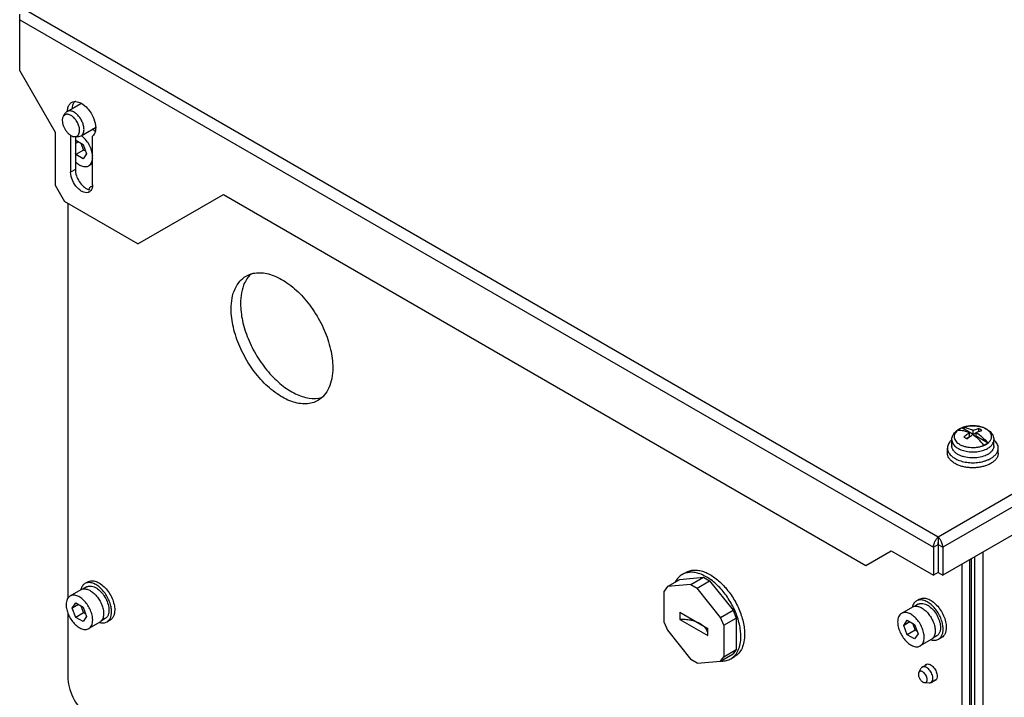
# Model space of a CAD drawing. Header units: millimetres. Extents: x 89 to 688, y 252 to 831.
# Tile 3 of 7: x 98 to 321, y 461 to 614. Entities that reach past the tile are written whole.
import ezdxf

# ---------------------------------------------------------------- set-up
doc = ezdxf.new("R2010")
doc.units = ezdxf.units.MM
doc.header["$LTSCALE"] = 70.470903
doc.layers.get('0').update_dxf_attribs({"linetype": 'CONTINUOUS'})

msp = doc.modelspace()

# ---------------------------------------------------------------- linework, layer by layer
at = {"color": 7, "linetype": 'Continuous'}
for p, q in [((677.7, 712.18), (305.69, 497.41)), ((679.18, 710.1), (306.75, 495.08)), ((679.18, 703.82), (306.75, 488.79)), ((97.94, 602.82), (97.94, 615.63)), ((305.69, 497.41), (99.43, 616.49)), ((97.94, 614.41), (304.63, 495.08)), ((97.94, 602.82), (105.93, 588.98)), ((108.66, 593.64), (111.77, 595.44)), ((107.82, 592.56), (108.28, 593.27)), ((105.93, 588.98), (105.93, 576.97)), ((109.47, 588.3), (109.47, 579.91)), ((110.48, 587.96), (111.32, 588)), ((111.32, 588), (111.83, 588.15)), ((111.83, 588.15), (115.08, 590.03)), ((114.42, 577.05), (114.42, 588.05)), ((110.53, 587.96), (110.53, 580.52)), ((110.53, 587.01), (110.63, 587.16)), ((111.23, 586.82), (110.53, 586.41)), ((110.63, 587.16), (112.27, 586.22)), ((111.79, 586.49), (112.4, 584.92)), ((112.27, 586.22), (113.08, 584.11)), ((110.63, 583.89), (110.53, 584.16)), ((112.4, 584.92), (110.63, 583.89)), ((112.27, 582.95), (110.63, 583.89)), ((113.08, 584.11), (112.27, 582.95)), ((112.88, 584.64), (112.4, 584.92)), ((114.42, 581.86), (113.57, 581.38)), ((110.53, 580.52), (109.47, 579.91)), ((105.93, 576.97), (108.05, 573.3)), ((113.58, 576.04), (113.71, 576.28)), ((113.99, 576.59), (114.31, 576.77)), ((124.67, 563.71), (144.05, 574.89)), ((144.05, 574.89), (289.36, 491)), ((124.67, 563.71), (108.05, 573.3)), ((108.83, 572.85), (108.83, 483.51)), ((313.61, 520.59), (311.04, 522.08)), ((313.61, 520.59), (313.61, 521.46)), ((314.85, 521.31), (314.78, 521.27)), ((314.85, 521.92), (314.85, 521.31)), ((314.87, 521.3), (314.85, 521.31)), ((308.79, 518.02), (308.79, 519.41)), ((312.77, 520.1), (312.07, 519.7)), ((312.77, 520.1), (312.77, 520.97)), ((314.31, 521), (313.61, 520.59)), ((314.31, 520.19), (314.31, 521.06)), ((316.89, 518.7), (314.31, 520.19)), ((318.29, 518.02), (318.29, 519.41)), ((307.79, 516.39), (307.79, 517.53)), ((316.44, 518.28), (316.51, 518.36)), ((319.29, 516.39), (319.29, 517.53)), ((305.69, 497.41), (305.69, 496.18)), ((304.63, 495.08), (305.69, 495.69)), ((304.63, 495.08), (304.63, 488.79)), ((305.69, 495.69), (305.69, 489.41)), ((305.69, 495.69), (306.75, 495.08)), ((306.75, 495.08), (306.75, 488.79)), ((289.36, 491), (295.09, 494.3)), ((295.09, 494.3), (304.63, 488.79)), ((312.76, 492.26), (312.76, 349.62)), ((313.19, 492.51), (313.19, 350.27)), ((313.89, 492.92), (313.89, 350.27)), ((315.87, 351.42), (315.87, 494.06)), ((311.07, 491.28), (311.07, 349.05)), ((244.44, 486.19), (247.27, 487.82)), ((247.27, 487.82), (252.6, 488.3)), ((247.79, 488.93), (248.64, 489.42)), ((249.77, 486.66), (252.6, 488.3)), ((252.6, 488.3), (253.99, 487.5)), ((305.69, 489.41), (304.63, 488.79)), ((305.69, 489.41), (306.75, 488.79)), ((113.12, 486.14), (112.25, 485.64)), ((113.4, 487.28), (112.7, 486.87)), ((244.44, 486.19), (243.75, 485.2)), ((249.77, 486.66), (244.44, 486.19)), ((249.77, 486.66), (251.16, 485.86)), ((251.16, 485.86), (253.99, 487.5)), ((256.49, 479.23), (251.16, 485.86)), ((253.99, 487.5), (259.32, 480.86)), ((111.8, 485.49), (109.32, 484.06)), ((243.75, 478.09), (243.75, 485.2)), ((301.49, 483.37), (300.79, 482.96)), ((109.82, 481.32), (110.63, 482.49)), ((111.23, 482.14), (109.82, 481.32)), ((110.63, 479.22), (109.82, 481.32)), ((110.63, 482.49), (112.27, 481.54)), ((111.79, 481.82), (112.4, 480.24)), ((112.27, 481.54), (113.08, 479.44)), ((299.89, 481.57), (297.41, 480.14)), ((301.21, 482.22), (300.35, 481.72)), ((108.83, 480.27), (108.83, 465.81)), ((112.4, 480.24), (110.63, 479.22)), ((112.27, 478.28), (110.63, 479.22)), ((113.08, 479.44), (112.27, 478.28)), ((112.88, 479.96), (112.4, 480.24)), ((117.27, 478.95), (116.41, 478.45)), ((247.3, 480.41), (247.3, 478.78)), ((247.3, 480.41), (253.63, 476.76)), ((256.49, 479.23), (259.32, 480.86)), ((257.18, 477.45), (256.49, 479.23)), ((257.18, 477.45), (260.01, 479.08)), ((259.32, 480.86), (260.01, 479.08)), ((260.01, 479.08), (260.01, 471.97)), ((116.05, 478.13), (113.57, 476.7)), ((118.4, 478.62), (117.7, 478.21)), ((243.75, 478.09), (244.44, 476.31)), ((247.3, 478.78), (253.63, 475.13)), ((253.63, 475.13), (253.63, 476.76)), ((257.18, 477.45), (257.18, 470.34)), ((297.91, 477.41), (298.72, 478.57)), ((299.32, 478.22), (297.91, 477.41)), ((298.72, 475.3), (297.91, 477.41)), ((298.72, 478.57), (300.36, 477.63)), ((299.88, 477.9), (300.49, 476.32)), ((300.36, 477.63), (301.17, 475.52)), ((244.44, 476.31), (249.77, 469.68)), ((300.49, 476.32), (298.72, 475.3)), ((300.36, 474.36), (298.72, 475.3)), ((301.17, 475.52), (300.36, 474.36)), ((300.97, 476.05), (300.49, 476.32)), ((305.36, 475.03), (304.5, 474.53)), ((306.49, 474.71), (305.79, 474.3)), ((304.14, 474.21), (301.66, 472.78)), ((256.49, 469.35), (259.32, 470.98)), ((256.49, 469.35), (257.18, 470.34)), ((257.18, 470.34), (260.01, 471.97)), ((258.79, 469.88), (259.64, 470.37)), ((260.01, 471.97), (259.32, 470.98)), ((251.16, 468.88), (249.77, 469.68)), ((251.16, 468.88), (256.49, 469.35)), ((302.08, 467.99), (303.15, 468.61)), ((301.32, 466.77), (301.8, 467.69)), ((302.65, 464.48), (303.68, 464.44)), ((304.08, 464.53), (305.18, 465.17))]:
    msp.add_line(p, q, dxfattribs=at)
for centre, radius, start, end in [((110.52, 593.88), 2.02, 85.9421, 91.2374), ((112.86, 593.63), 4.1, 178.8476, 180.0027), ((111.24, 585.5), 5.2, 48.5237, 52.9797), ((110.91, 585.11), 5.71, 46.3244, 48.5863), ((110.7, 584.89), 6.03, 44.2375, 46.3348), ((113.11, 576.47), 1.17, 299.973, 308.4841), ((312.12, 519.02), 3.24, 126.9591, 127.2508), ((312.67, 517.85), 4.57, 119.4489, 119.9993), ((312.42, 518.57), 3.78, 121.5603, 122.2608), ((312.4, 518.7), 3.64, 122.4391, 122.8741), ((312.49, 518.47), 3.91, 119.9948, 121.5558), ((312.42, 518.67), 3.67, 122.2251, 122.4394), ((312.49, 518.55), 3.81, 119.9875, 122.2126), ((312.56, 518.35), 4.04, 119.4487, 119.9991), ((312.59, 518.29), 4.11, 117.4701, 119.4685), ((312.69, 518.2), 4.22, 116.155, 119.9438), ((312.88, 517.81), 4.65, 113.3136, 116.1426), ((311.28, 518.61), 3.48, 93.4378, 93.9178), ((313.35, 516.36), 6.19, 103.1884, 105.8644), ((313.54, 515.24), 7.33, 91.0795, 92.8674), ((313.61, 515.85), 6.72, 78.8783, 80.7282), ((311.35, 516.38), 3.97, 130.3734, 130.819), ((315.75, 516.4), 3.94, 48.9059, 49.4786), ((310.37, 518.02), 1.58, 180, 180.8587), ((314.51, 521.9), 4.07, 299.4631, 300.0101), ((314.64, 521.38), 4.52, 299.4487, 299.9991), ((316.71, 518.02), 1.58, 359.1148, 359.9999), ((312.36, 519.87), 4.37, 238.5271, 239.8853), ((313.77, 522.69), 8.46, 282.7832, 285.4056), ((314.34, 520.99), 6.66, 292.4825, 293.6273), ((312.48, 519.3), 6.06, 243.2674, 244.15), ((308.35, 494.82), 3.74, 150.8521, 155.5294), ((303.03, 494.81), 3.75, 24.3036, 29.1248), ((112.97, 482.12), 4.42, 54.3093, 57.0857), ((114.88, 484.74), 3.21, 166.0826, 167.4281), ((302.97, 480.83), 3.21, 166.0826, 167.4281), ((301.06, 478.2), 4.42, 54.3093, 57.0857)]:
    msp.add_arc(centre, radius, start, end, dxfattribs=at)
for points, knots in [([(108.76, 593.71), (108.76, 593.82), (108.79, 594.23), (108.89, 594.64), (109.01, 594.91)], [0, 0, 0, 0, 0.270114, 1, 1, 1, 1]), ([(109.01, 594.91), (109.05, 595), (109.22, 595.3), (109.47, 595.56), (109.69, 595.69)], [0, 0, 0, 0, 0.265853, 1, 1, 1, 1]), ([(109.69, 595.69), (109.87, 595.79), (110.13, 595.88), (110.41, 595.9), (110.48, 595.9)], [0, 0, 0, 0, 0.739659, 1, 1, 1, 1]), ([(110.3, 595.9), (110.25, 595.84), (110.07, 595.57), (109.96, 595.26), (109.9, 595.02)], [0, 0, 0, 0, 0.23495, 1, 1, 1, 1]), ([(110.66, 595.9), (111.41, 595.84), (112.99, 594.91), (114, 593.52), (114.42, 592.67)], [0, 0, 0, 0, 0.44214, 1, 1, 1, 1]), ([(107.82, 592.56), (107.78, 592.5), (107.63, 592.21), (107.58, 591.87), (107.58, 591.62)], [0, 0, 0, 0, 0.22548, 1, 1, 1, 1]), ([(111.5, 589.36), (111.5, 589.62), (111.41, 590.19), (111.11, 591), (110.64, 591.77), (110.07, 592.4), (109.52, 592.79), (109.07, 592.96), (108.77, 593.02), (108.48, 593.01), (108.21, 592.93), (107.99, 592.78), (107.87, 592.64), (107.82, 592.56)], [0, 0, 0, 0, 0.133933, 0.281887, 0.43396, 0.579301, 0.708631, 0.765732, 0.81767, 0.865242, 0.910009, 0.95415, 1, 1, 1, 1]), ([(108.66, 593.64), (108.59, 593.6), (108.44, 593.49), (108.33, 593.35), (108.28, 593.27)], [0, 0, 0, 0, 0.490377, 1, 1, 1, 1]), ([(112.49, 589.6), (112.49, 589.87), (112.41, 590.44), (112.13, 591.28), (111.69, 592.08), (111.14, 592.79), (110.51, 593.35), (109.95, 593.66), (109.5, 593.78), (109.2, 593.8), (108.91, 593.76), (108.74, 593.68), (108.66, 593.64)], [0, 0, 0, 0, 0.128683, 0.270274, 0.417429, 0.561775, 0.695446, 0.812711, 0.864676, 0.91251, 0.95714, 1, 1, 1, 1]), ([(114.42, 592.67), (114.53, 592.45), (114.91, 591.59), (115.13, 590.64), (115.13, 589.96)], [0, 0, 0, 0, 0.267408, 1, 1, 1, 1]), ([(107.58, 591.62), (107.58, 591.41), (107.63, 590.98), (107.82, 590.33), (108.13, 589.7), (108.52, 589.12), (108.91, 588.69), (109.24, 588.42), (109.69, 588.11), (110.14, 587.94), (110.48, 587.96)], [0, 0, 0, 0, 0.122945, 0.257453, 0.398323, 0.539422, 0.674586, 0.738291, 0.798652, 1, 1, 1, 1]), ([(110.48, 587.96), (110.55, 587.96), (110.7, 587.98), (110.9, 588.07), (111.08, 588.19), (111.29, 588.42), (111.46, 588.82), (111.5, 589.17), (111.5, 589.36)], [0, 0, 0, 0, 0.116601, 0.228842, 0.340527, 0.455556, 0.707092, 1, 1, 1, 1]), ([(111.83, 588.15), (111.94, 588.21), (112.13, 588.37), (112.34, 588.71), (112.46, 589.13), (112.49, 589.44), (112.49, 589.6)], [0, 0, 0, 0, 0.217772, 0.450955, 0.710192, 1, 1, 1, 1]), ([(114.45, 583.59), (114.42, 584.02), (114.24, 584.9), (113.69, 586.17), (112.91, 587.31), (112.25, 587.96), (111.9, 588.23)], [0, 0, 0, 0, 0.237572, 0.495837, 0.756319, 1, 1, 1, 1]), ([(115.13, 589.96), (115.13, 589.76), (115.08, 589.08), (114.79, 588.37), (114.42, 588.05)], [0, 0, 0, 0, 0.289447, 1, 1, 1, 1]), ([(110.53, 582.28), (110.78, 582.05), (111.28, 581.64), (111.99, 581.3), (112.54, 581.18), (112.91, 581.17), (113.26, 581.23), (113.48, 581.32), (113.57, 581.38)], [0, 0, 0, 0, 0.302937, 0.568653, 0.687149, 0.797013, 0.9003, 1, 1, 1, 1]), ([(113.57, 581.38), (113.7, 581.45), (113.94, 581.64), (114.21, 582.04), (114.38, 582.52), (114.43, 582.88), (114.45, 583.07)], [0, 0, 0, 0, 0.221944, 0.456938, 0.714619, 1, 1, 1, 1]), ([(113.69, 575.45), (113.52, 575.35), (113.08, 575.24), (112.37, 575.38), (111.65, 575.77), (110.7, 576.62), (109.81, 577.99), (109.47, 579.29), (109.47, 579.91)], [0, 0, 0, 0, 0.087138, 0.186851, 0.304531, 0.438668, 0.730082, 1, 1, 1, 1]), ([(110.53, 580.52), (110.53, 579.58), (111.08, 578.15), (112.26, 576.71), (113.03, 576.19), (113.42, 576.04)], [0, 0, 0, 0, 0.509396, 0.772944, 1, 1, 1, 1]), ([(114.42, 577.05), (114.42, 576.9), (114.38, 576.36), (114.14, 575.79), (113.84, 575.55)], [0, 0, 0, 0, 0.290192, 1, 1, 1, 1]), ([(113.99, 576.59), (113.93, 576.55), (113.82, 576.46), (113.74, 576.34), (113.71, 576.28)], [0, 0, 0, 0, 0.485953, 1, 1, 1, 1]), ([(114.26, 576.67), (114.22, 576.67), (114.12, 576.65), (114.03, 576.61), (113.99, 576.59)], [0, 0, 0, 0, 0.507168, 1, 1, 1, 1]), ([(149.14, 556.43), (149.55, 556.66), (150.43, 557.03), (152.44, 557.32), (155.28, 556.77), (158.63, 554.93), (161.85, 552.08), (164.69, 548.45), (166.92, 544.32), (168.37, 540.03), (168.76, 537.11), (168.76, 535.72)], [0, 0, 0, 0, 0.042877, 0.087526, 0.186934, 0.30425, 0.437976, 0.582383, 0.729603, 0.871252, 1, 1, 1, 1]), ([(150.39, 557.02), (150.31, 556.95), (150, 556.66), (149.72, 556.34), (149.53, 556.09)], [0, 0, 0, 0, 0.246346, 1, 1, 1, 1]), ([(145.78, 548.99), (145.78, 549.81), (145.9, 551.38), (146.54, 553.53), (147.61, 555.27), (148.61, 556.12), (149.14, 556.43)], [0, 0, 0, 0, 0.289773, 0.549067, 0.782226, 1, 1, 1, 1]), ([(149.53, 556.09), (149.26, 555.72), (148.22, 553.93), (147.9, 551.81), (147.9, 550.21)], [0, 0, 0, 0, 0.223961, 1, 1, 1, 1]), ([(147.9, 550.21), (147.9, 548.92), (148.24, 546.2), (149.52, 542.18), (151.5, 538.26), (154.06, 534.72), (157, 531.82), (160.12, 529.75), (163.23, 528.67), (165.3, 528.72), (166.2, 528.96)], [0, 0, 0, 0, 0.125586, 0.263372, 0.407221, 0.549979, 0.684675, 0.805682, 0.910168, 1, 1, 1, 1]), ([(165.39, 528.28), (164.99, 528.05), (164.11, 527.68), (162.1, 527.39), (159.26, 527.94), (155.91, 529.78), (152.69, 532.62), (149.85, 536.26), (147.62, 540.39), (146.17, 544.68), (145.78, 547.6), (145.78, 548.99)], [0, 0, 0, 0, 0.042877, 0.087526, 0.186934, 0.30425, 0.437976, 0.582383, 0.729603, 0.871252, 1, 1, 1, 1]), ([(168.76, 535.72), (168.76, 534.9), (168.64, 533.33), (168, 531.18), (166.93, 529.43), (165.93, 528.59), (165.39, 528.28)], [0, 0, 0, 0, 0.289773, 0.549067, 0.782226, 1, 1, 1, 1]), ([(308.79, 519.41), (308.79, 519.65), (308.87, 520.14), (309.22, 520.81), (309.73, 521.38), (310.16, 521.67), (310.39, 521.81)], [0, 0, 0, 0, 0.24203, 0.486307, 0.737189, 1, 1, 1, 1]), ([(310.16, 521.6), (310, 521.48), (309.74, 521.24), (309.44, 520.81), (309.28, 520.35), (309.28, 519.88), (309.44, 519.42), (309.74, 518.99), (310.16, 518.61), (310.7, 518.27), (311.33, 518), (312.03, 517.81), (312.78, 517.69), (313.43, 517.65), (313.95, 517.67), (314.34, 517.7), (314.73, 517.76), (315.1, 517.83), (315.4, 517.91), (315.63, 517.98), (315.77, 518.03), (315.88, 518.07), (315.96, 518.1), (316.05, 518.13), (316.11, 518.16), (316.16, 518.18), (316.2, 518.2), (316.24, 518.22), (316.28, 518.24), (316.32, 518.25), (316.36, 518.25), (316.41, 518.26), (316.43, 518.27), (316.44, 518.28)], [0, 0, 0, 0, 0.05605, 0.106509, 0.152912, 0.197811, 0.24421, 0.29466, 0.350693, 0.412783, 0.480559, 0.553045, 0.62886, 0.706371, 0.745229, 0.783851, 0.82202, 0.859527, 0.896174, 0.914116, 0.931783, 0.940487, 0.949138, 0.957717, 0.966199, 0.97041, 0.974602, 0.97877, 0.982918, 0.98714, 0.991619, 0.995891, 1, 1, 1, 1]), ([(310.4, 521.77), (310.38, 521.76), (310.3, 521.71), (310.23, 521.65), (310.17, 521.61)], [0, 0, 0, 0, 0.254311, 1, 1, 1, 1]), ([(310.42, 521.76), (310.4, 521.74), (310.32, 521.69), (310.25, 521.63), (310.19, 521.59)], [0, 0, 0, 0, 0.254492, 1, 1, 1, 1]), ([(310.19, 521.59), (310.61, 521.62), (311.51, 521.52), (312.34, 521.19), (312.77, 520.97)], [0, 0, 0, 0, 0.467901, 1, 1, 1, 1]), ([(310.43, 521.83), (310.78, 522.02), (311.55, 522.34), (312.8, 522.57), (314.1, 522.59), (315.36, 522.38), (316.33, 522.02), (317, 521.62), (317.44, 521.27), (317.8, 520.87), (318.07, 520.42), (318.25, 519.93), (318.29, 519.58), (318.29, 519.41)], [0, 0, 0, 0, 0.126222, 0.260708, 0.398691, 0.534012, 0.661555, 0.721793, 0.779789, 0.836024, 0.891121, 0.945658, 1, 1, 1, 1]), ([(311.66, 522.32), (311.57, 522.29), (311.24, 522.19), (310.92, 522.06), (310.69, 521.94)], [0, 0, 0, 0, 0.259981, 1, 1, 1, 1]), ([(313.61, 521.46), (313.2, 521.68), (312.37, 522), (311.48, 522.11), (311.07, 522.08)], [0, 0, 0, 0, 0.531726, 1, 1, 1, 1]), ([(313.17, 522.56), (313.07, 522.55), (312.65, 522.52), (312.24, 522.46), (311.94, 522.39)], [0, 0, 0, 0, 0.254087, 1, 1, 1, 1]), ([(314.7, 522.48), (314.59, 522.49), (314.16, 522.55), (313.73, 522.57), (313.4, 522.57)], [0, 0, 0, 0, 0.247297, 1, 1, 1, 1]), ([(314.85, 521.92), (314.75, 521.9), (314.33, 521.78), (313.92, 521.61), (313.61, 521.46)], [0, 0, 0, 0, 0.239097, 1, 1, 1, 1]), ([(314.31, 521.06), (314.42, 521.11), (314.82, 521.3), (315.24, 521.44), (315.55, 521.52)], [0, 0, 0, 0, 0.261337, 1, 1, 1, 1]), ([(315.55, 521.52), (315.49, 521.56), (315.27, 521.7), (315.03, 521.83), (314.85, 521.92)], [0, 0, 0, 0, 0.255694, 1, 1, 1, 1]), ([(316.05, 522.1), (315.96, 522.13), (315.59, 522.28), (315.21, 522.38), (314.91, 522.44)], [0, 0, 0, 0, 0.240793, 1, 1, 1, 1]), ([(316.53, 521.86), (316.49, 521.88), (316.33, 521.97), (316.17, 522.04), (316.05, 522.1)], [0, 0, 0, 0, 0.243612, 1, 1, 1, 1]), ([(316.81, 521.69), (316.78, 521.7), (316.69, 521.76), (316.6, 521.82), (316.53, 521.86)], [0, 0, 0, 0, 0.245309, 1, 1, 1, 1]), ([(316.55, 518.38), (316.57, 518.37), (316.63, 518.37), (316.71, 518.41), (316.75, 518.48), (316.77, 518.54), (316.8, 518.58), (316.84, 518.61), (316.89, 518.63), (316.94, 518.65), (316.97, 518.67), (317, 518.69), (317.04, 518.72), (317.08, 518.76), (317.16, 518.82), (317.24, 518.91), (317.33, 519.01), (317.45, 519.14), (317.57, 519.32), (317.68, 519.54), (317.75, 519.76), (317.8, 520.07), (317.77, 520.46), (317.58, 520.92), (317.25, 521.34), (316.97, 521.58), (316.81, 521.69)], [0, 0, 0, 0, 0.021238, 0.040093, 0.05828, 0.076461, 0.085413, 0.094421, 0.113131, 0.122524, 0.131586, 0.140382, 0.149101, 0.166489, 0.183645, 0.217233, 0.249935, 0.281776, 0.343026, 0.401472, 0.457746, 0.51263, 0.621498, 0.735654, 0.860795, 1, 1, 1, 1]), ([(308.76, 519.38), (308.61, 519.25), (308.34, 518.98), (308.03, 518.52), (307.83, 518.03), (307.79, 517.7), (307.79, 517.53)], [0, 0, 0, 0, 0.277461, 0.532872, 0.771162, 1, 1, 1, 1]), ([(308.79, 519.41), (308.79, 519.27), (308.83, 519), (308.98, 518.6), (309.24, 518.22), (309.72, 517.74), (310.54, 517.23), (311.72, 516.83), (313.05, 516.64), (314.42, 516.67), (315.71, 516.93), (316.51, 517.25), (316.86, 517.45)], [0, 0, 0, 0, 0.04285, 0.087454, 0.135235, 0.187117, 0.304152, 0.437571, 0.581747, 0.728916, 0.870779, 1, 1, 1, 1]), ([(312.77, 520.97), (312.66, 520.9), (312.23, 520.61), (311.82, 520.27), (311.53, 520.01)], [0, 0, 0, 0, 0.242064, 1, 1, 1, 1]), ([(311.53, 520.01), (311.59, 519.98), (311.83, 519.85), (312.06, 519.71), (312.23, 519.6)], [0, 0, 0, 0, 0.244332, 1, 1, 1, 1]), ([(312.23, 519.6), (312.33, 519.69), (312.72, 520.04), (313.14, 520.35), (313.47, 520.57)], [0, 0, 0, 0, 0.257803, 1, 1, 1, 1]), ([(316.04, 518.21), (315.66, 518.68), (314.86, 519.54), (313.94, 520.26), (313.47, 520.57)], [0, 0, 0, 0, 0.518698, 1, 1, 1, 1]), ([(314.31, 521.06), (314.79, 520.75), (315.71, 520.03), (316.51, 519.17), (316.89, 518.7)], [0, 0, 0, 0, 0.481302, 1, 1, 1, 1]), ([(316.9, 517.47), (317.11, 517.59), (317.49, 517.85), (317.94, 518.32), (318.22, 518.85), (318.29, 519.23), (318.29, 519.41)], [0, 0, 0, 0, 0.28981, 0.549047, 0.782229, 1, 1, 1, 1]), ([(319.29, 517.53), (319.29, 517.7), (319.25, 518.03), (319.06, 518.51), (318.75, 518.97), (318.48, 519.24), (318.34, 519.37)], [0, 0, 0, 0, 0.229088, 0.467502, 0.722829, 1, 1, 1, 1]), ([(307.79, 517.53), (307.79, 517.4), (307.82, 517.13), (307.94, 516.74), (308.15, 516.36), (308.53, 515.86), (309.21, 515.3), (309.85, 514.98), (310.2, 514.83)], [0, 0, 0, 0, 0.103399, 0.20963, 0.321161, 0.439855, 0.702308, 1, 1, 1, 1]), ([(310.08, 516.14), (309.89, 516.26), (309.54, 516.51), (309.12, 516.97), (308.86, 517.47), (308.79, 517.83), (308.79, 518)], [0, 0, 0, 0, 0.287814, 0.546524, 0.780623, 1, 1, 1, 1]), ([(316.04, 518.21), (316.08, 518.23), (316.24, 518.3), (316.39, 518.38), (316.5, 518.44)], [0, 0, 0, 0, 0.256221, 1, 1, 1, 1]), ([(316.5, 518.44), (316.53, 518.46), (316.67, 518.54), (316.8, 518.63), (316.89, 518.7)], [0, 0, 0, 0, 0.257235, 1, 1, 1, 1]), ([(318.29, 518), (318.29, 517.82), (318.22, 517.45), (317.93, 516.93), (317.48, 516.46), (317.11, 516.2), (316.9, 516.08)], [0, 0, 0, 0, 0.217753, 0.451172, 0.710485, 1, 1, 1, 1]), ([(317.61, 515.19), (317.86, 515.33), (318.32, 515.65), (318.86, 516.22), (319.16, 516.76), (319.27, 517.21), (319.29, 517.43), (319.29, 517.53)], [0, 0, 0, 0, 0.289588, 0.548634, 0.781636, 0.891838, 1, 1, 1, 1]), ([(309.76, 513.89), (309.47, 514.04), (309.06, 514.29), (308.59, 514.69), (308.3, 515), (308.08, 515.34), (307.91, 515.68), (307.81, 516.03), (307.79, 516.27), (307.79, 516.39)], [0, 0, 0, 0, 0.292925, 0.427264, 0.5536, 0.672618, 0.7855, 0.893926, 1, 1, 1, 1]), ([(316.33, 515.8), (315.85, 515.6), (314.8, 515.32), (313.17, 515.24), (311.81, 515.43), (310.83, 515.76), (310.38, 515.97), (310.17, 516.09)], [0, 0, 0, 0, 0.2463, 0.50897, 0.766706, 0.887485, 1, 1, 1, 1]), ([(310.2, 514.83), (310.61, 514.66), (311.48, 514.4), (312.85, 514.21), (314.26, 514.21), (315.19, 514.34), (315.64, 514.44)], [0, 0, 0, 0, 0.237493, 0.489992, 0.747659, 1, 1, 1, 1]), ([(316.02, 514.54), (316.1, 514.56), (316.39, 514.65), (316.68, 514.75), (316.89, 514.84)], [0, 0, 0, 0, 0.255768, 1, 1, 1, 1]), ([(316.9, 516.08), (316.85, 516.06), (316.67, 515.96), (316.48, 515.87), (316.33, 515.8)], [0, 0, 0, 0, 0.243053, 1, 1, 1, 1]), ([(317.01, 514.89), (317.07, 514.91), (317.27, 515), (317.46, 515.1), (317.61, 515.19)], [0, 0, 0, 0, 0.256009, 1, 1, 1, 1]), ([(319.29, 516.39), (319.29, 516.28), (319.27, 516.06), (319.16, 515.62), (318.86, 515.08), (318.32, 514.5), (317.86, 514.19), (317.61, 514.04)], [0, 0, 0, 0, 0.108162, 0.218363, 0.451365, 0.710412, 1, 1, 1, 1]), ([(317.01, 513.75), (316.75, 513.63), (316.19, 513.43), (315.3, 513.21), (314.36, 513.09), (313.4, 513.06), (312.44, 513.12), (311.52, 513.27), (310.65, 513.5), (310.1, 513.72), (309.84, 513.85)], [0, 0, 0, 0, 0.118056, 0.242615, 0.371607, 0.502696, 0.633421, 0.761343, 0.884188, 1, 1, 1, 1]), ([(317.61, 514.04), (317.56, 514.02), (317.37, 513.91), (317.17, 513.81), (317.01, 513.75)], [0, 0, 0, 0, 0.243947, 1, 1, 1, 1]), ([(305.08, 496.64), (305.12, 496.72), (305.29, 497), (305.51, 497.26), (305.69, 497.41)], [0, 0, 0, 0, 0.273761, 1, 1, 1, 1]), ([(306.31, 496.64), (306.26, 496.72), (306.09, 497), (305.88, 497.26), (305.69, 497.41)], [0, 0, 0, 0, 0.273791, 1, 1, 1, 1]), ([(304.63, 495.08), (304.63, 495.18), (304.66, 495.63), (304.8, 496.06), (304.94, 496.37)], [0, 0, 0, 0, 0.228653, 1, 1, 1, 1]), ([(305.69, 496.18), (305.69, 496.15), (305.69, 495.99), (305.68, 495.82), (305.69, 495.69)], [0, 0, 0, 0, 0.194243, 1, 1, 1, 1]), ([(305.69, 495.69), (305.69, 495.74), (305.69, 495.9), (305.68, 496.07), (305.69, 496.18)], [0, 0, 0, 0, 0.278865, 1, 1, 1, 1]), ([(306.75, 495.08), (306.75, 495.18), (306.72, 495.62), (306.59, 496.05), (306.45, 496.36)], [0, 0, 0, 0, 0.228646, 1, 1, 1, 1]), ([(247.79, 488.93), (247.47, 488.74), (246.87, 488.25), (246.43, 487.61), (246.24, 487.27)], [0, 0, 0, 0, 0.486152, 1, 1, 1, 1]), ([(261.07, 474.91), (261.07, 475.37), (261.01, 476.31), (260.66, 478.26), (259.83, 480.73), (258.32, 483.53), (256.69, 485.61), (255.22, 487.03), (254.1, 487.91), (252.96, 488.6), (251.82, 489.11), (250.71, 489.4), (249.65, 489.48), (248.66, 489.33), (248.07, 489.09), (247.79, 488.93)], [0, 0, 0, 0, 0.062421, 0.128798, 0.2703, 0.417361, 0.561614, 0.630252, 0.695378, 0.756361, 0.812832, 0.864763, 0.912566, 0.957167, 1, 1, 1, 1]), ([(248.64, 489.42), (248.91, 489.58), (249.51, 489.82), (250.5, 489.97), (251.56, 489.89), (252.67, 489.6), (253.8, 489.09), (254.95, 488.4), (256.07, 487.52), (257.54, 486.1), (259.16, 484.02), (260.68, 481.22), (261.51, 478.75), (261.86, 476.8), (261.92, 475.86), (261.92, 475.4)], [0, 0, 0, 0, 0.042833, 0.087434, 0.135237, 0.187169, 0.24364, 0.304623, 0.369749, 0.438386, 0.582639, 0.7297, 0.871202, 0.937579, 1, 1, 1, 1]), ([(112.7, 486.87), (112.58, 486.81), (112.37, 486.65), (112.1, 486.33), (111.9, 485.95), (111.8, 485.67), (111.77, 485.52)], [0, 0, 0, 0, 0.231589, 0.471271, 0.725845, 1, 1, 1, 1]), ([(111.8, 485.49), (111.83, 485.51), (111.97, 485.58), (112.13, 485.63), (112.25, 485.66)], [0, 0, 0, 0, 0.247578, 1, 1, 1, 1]), ([(112.25, 485.66), (112.36, 485.68), (112.61, 485.7), (112.99, 485.66), (113.38, 485.55), (113.94, 485.3), (114.62, 484.82), (115.37, 484.06), (116.02, 483.14), (116.52, 482.13), (116.84, 481.1), (116.93, 480.41), (116.93, 480.07)], [0, 0, 0, 0, 0.044142, 0.091381, 0.142395, 0.197476, 0.319279, 0.453992, 0.596078, 0.738821, 0.87541, 1, 1, 1, 1]), ([(118.56, 481.86), (118.46, 482.26), (118.2, 483.05), (117.62, 484.17), (116.9, 485.19), (116.07, 486.04), (115.19, 486.68), (114.41, 487.01), (113.82, 487.11), (113.41, 487.11), (113.03, 487.04), (112.8, 486.94), (112.7, 486.87)], [0, 0, 0, 0, 0.142396, 0.290127, 0.436877, 0.576461, 0.703715, 0.815533, 0.865741, 0.912612, 0.956981, 1, 1, 1, 1]), ([(113.12, 486.14), (113.19, 486.18), (113.35, 486.25), (113.7, 486.34), (114.18, 486.34), (114.79, 486.16), (115.18, 485.95), (115.37, 485.82)], [0, 0, 0, 0, 0.10642, 0.215157, 0.446808, 0.707123, 1, 1, 1, 1]), ([(113.4, 487.28), (113.53, 487.35), (113.8, 487.47), (114.25, 487.53), (114.73, 487.5), (115.23, 487.36), (115.75, 487.13), (116.46, 486.7), (117.31, 485.95), (118.19, 484.83), (118.87, 483.56), (119.32, 482.24), (119.44, 481.34), (119.44, 480.91)], [0, 0, 0, 0, 0.04285, 0.087468, 0.13529, 0.187242, 0.243734, 0.30474, 0.438375, 0.582682, 0.729798, 0.871352, 1, 1, 1, 1]), ([(115.55, 485.7), (115.92, 485.44), (116.62, 484.76), (117.43, 483.55), (117.9, 482.42), (118.09, 481.51), (118.13, 481.06), (118.13, 480.85)], [0, 0, 0, 0, 0.244195, 0.506831, 0.765663, 0.887037, 1, 1, 1, 1]), ([(109.32, 484.06), (109.18, 483.98), (108.92, 483.76), (108.64, 483.3), (108.48, 482.74), (108.44, 482.33), (108.44, 482.12)], [0, 0, 0, 0, 0.217772, 0.450952, 0.710189, 1, 1, 1, 1]), ([(114.45, 478.65), (114.45, 479.01), (114.35, 479.77), (113.97, 480.89), (113.39, 481.97), (112.65, 482.93), (111.81, 483.67), (111.04, 484.09), (110.45, 484.24), (110.04, 484.27), (109.66, 484.22), (109.43, 484.12), (109.32, 484.06)], [0, 0, 0, 0, 0.128681, 0.270272, 0.417429, 0.561777, 0.695447, 0.812712, 0.864676, 0.91251, 0.95714, 1, 1, 1, 1]), ([(301.49, 483.37), (301.62, 483.44), (301.89, 483.55), (302.34, 483.62), (302.82, 483.58), (303.32, 483.45), (303.84, 483.22), (304.55, 482.78), (305.4, 482.03), (306.28, 480.91), (306.96, 479.64), (307.41, 478.32), (307.53, 477.42), (307.53, 477)], [0, 0, 0, 0, 0.04285, 0.087468, 0.13529, 0.187242, 0.243734, 0.30474, 0.438375, 0.582682, 0.729798, 0.871352, 1, 1, 1, 1]), ([(108.44, 482.12), (108.44, 481.75), (108.55, 480.99), (108.92, 479.87), (109.51, 478.79), (110.25, 477.84), (111.09, 477.09), (111.85, 476.68), (112.45, 476.52), (112.86, 476.49), (113.24, 476.54), (113.47, 476.64), (113.57, 476.7)], [0, 0, 0, 0, 0.128681, 0.270272, 0.417429, 0.561777, 0.695447, 0.812712, 0.864676, 0.91251, 0.95714, 1, 1, 1, 1]), ([(118.73, 480.5), (118.73, 480.61), (118.72, 481.07), (118.64, 481.52), (118.56, 481.86)], [0, 0, 0, 0, 0.237718, 1, 1, 1, 1]), ([(300.79, 482.96), (300.67, 482.89), (300.46, 482.73), (300.19, 482.42), (299.99, 482.03), (299.89, 481.75), (299.86, 481.6)], [0, 0, 0, 0, 0.231589, 0.471271, 0.725845, 1, 1, 1, 1]), ([(299.89, 481.57), (299.92, 481.59), (300.07, 481.67), (300.22, 481.72), (300.34, 481.74)], [0, 0, 0, 0, 0.247578, 1, 1, 1, 1]), ([(300.34, 481.74), (300.45, 481.76), (300.7, 481.78), (301.08, 481.74), (301.47, 481.63), (302.03, 481.38), (302.72, 480.91), (303.46, 480.14), (304.11, 479.23), (304.61, 478.22), (304.93, 477.19), (305.02, 476.49), (305.02, 476.16)], [0, 0, 0, 0, 0.044142, 0.091381, 0.142395, 0.197476, 0.319279, 0.453992, 0.596078, 0.738821, 0.87541, 1, 1, 1, 1]), ([(306.65, 477.95), (306.55, 478.34), (306.29, 479.14), (305.72, 480.25), (304.99, 481.27), (304.16, 482.12), (303.28, 482.76), (302.51, 483.09), (301.91, 483.19), (301.51, 483.2), (301.13, 483.12), (300.89, 483.02), (300.79, 482.96)], [0, 0, 0, 0, 0.142396, 0.290127, 0.436877, 0.576461, 0.703715, 0.815533, 0.865741, 0.912612, 0.956981, 1, 1, 1, 1]), ([(301.21, 482.22), (301.29, 482.26), (301.44, 482.34), (301.79, 482.42), (302.27, 482.42), (302.88, 482.24), (303.27, 482.03), (303.46, 481.91)], [0, 0, 0, 0, 0.10642, 0.215157, 0.446808, 0.707123, 1, 1, 1, 1]), ([(303.64, 481.79), (304.02, 481.52), (304.71, 480.85), (305.52, 479.64), (305.99, 478.5), (306.19, 477.59), (306.22, 477.15), (306.22, 476.93)], [0, 0, 0, 0, 0.244195, 0.506831, 0.765663, 0.887037, 1, 1, 1, 1]), ([(116.93, 480.07), (116.93, 479.91), (116.91, 479.59), (116.81, 479.15), (116.65, 478.75), (116.5, 478.53), (116.42, 478.43)], [0, 0, 0, 0, 0.281598, 0.540891, 0.779119, 1, 1, 1, 1]), ([(117.99, 479.88), (117.92, 479.68), (117.78, 479.4), (117.51, 479.11), (117.35, 479), (117.27, 478.95)], [0, 0, 0, 0, 0.52205, 0.76417, 1, 1, 1, 1]), ([(117.7, 478.21), (117.86, 478.31), (118.17, 478.57), (118.5, 479.11), (118.69, 479.77), (118.73, 480.25), (118.73, 480.5)], [0, 0, 0, 0, 0.217773, 0.450952, 0.710189, 1, 1, 1, 1]), ([(118.13, 480.85), (118.13, 480.76), (118.12, 480.44), (118.06, 480.11), (117.99, 479.88)], [0, 0, 0, 0, 0.266941, 1, 1, 1, 1]), ([(119.44, 480.91), (119.44, 480.66), (119.4, 480.18), (119.21, 479.51), (118.88, 478.98), (118.57, 478.72), (118.4, 478.62)], [0, 0, 0, 0, 0.289807, 0.549044, 0.782225, 1, 1, 1, 1]), ([(297.41, 480.14), (297.27, 480.06), (297.01, 479.84), (296.73, 479.39), (296.57, 478.82), (296.53, 478.41), (296.53, 478.2)], [0, 0, 0, 0, 0.217772, 0.450952, 0.710189, 1, 1, 1, 1]), ([(302.55, 474.73), (302.55, 475.09), (302.44, 475.86), (302.06, 476.98), (301.48, 478.06), (300.74, 479.01), (299.9, 479.75), (299.14, 480.17), (298.54, 480.33), (298.13, 480.36), (297.75, 480.3), (297.52, 480.21), (297.41, 480.14)], [0, 0, 0, 0, 0.128681, 0.270272, 0.417429, 0.561777, 0.695447, 0.812712, 0.864676, 0.91251, 0.95714, 1, 1, 1, 1]), ([(113.57, 476.7), (113.71, 476.78), (113.98, 477), (114.26, 477.46), (114.42, 478.02), (114.45, 478.43), (114.45, 478.65)], [0, 0, 0, 0, 0.217772, 0.450952, 0.710189, 1, 1, 1, 1]), ([(116.42, 478.43), (116.39, 478.4), (116.28, 478.29), (116.15, 478.19), (116.05, 478.13)], [0, 0, 0, 0, 0.254367, 1, 1, 1, 1]), ([(116.05, 478.09), (116.2, 478.05), (116.5, 477.98), (116.93, 477.97), (117.34, 478.04), (117.58, 478.15), (117.7, 478.21)], [0, 0, 0, 0, 0.274168, 0.528734, 0.768416, 1, 1, 1, 1]), ([(253.63, 475.43), (253.62, 475.66), (253.51, 476.15), (253.1, 476.81), (252.48, 477.41), (251.68, 477.91), (250.72, 478.32), (249.64, 478.61), (248.49, 478.77), (247.7, 478.79), (247.3, 478.78)], [0, 0, 0, 0, 0.09014, 0.187657, 0.2966, 0.418379, 0.55228, 0.696089, 0.846588, 1, 1, 1, 1]), ([(296.53, 478.2), (296.53, 477.84), (296.64, 477.07), (297.02, 475.95), (297.6, 474.87), (298.34, 473.92), (299.18, 473.18), (299.94, 472.76), (300.54, 472.6), (300.95, 472.57), (301.33, 472.63), (301.56, 472.72), (301.66, 472.78)], [0, 0, 0, 0, 0.128681, 0.270272, 0.417429, 0.561777, 0.695447, 0.812712, 0.864676, 0.91251, 0.95714, 1, 1, 1, 1]), ([(306.22, 476.93), (306.22, 476.85), (306.21, 476.52), (306.15, 476.19), (306.08, 475.96)], [0, 0, 0, 0, 0.266941, 1, 1, 1, 1]), ([(307.53, 477), (307.53, 476.74), (307.49, 476.26), (307.3, 475.6), (306.97, 475.06), (306.66, 474.8), (306.49, 474.71)], [0, 0, 0, 0, 0.289807, 0.549044, 0.782225, 1, 1, 1, 1]), ([(306.82, 476.59), (306.82, 476.7), (306.81, 477.15), (306.73, 477.61), (306.65, 477.95)], [0, 0, 0, 0, 0.237718, 1, 1, 1, 1]), ([(258.79, 469.88), (258.98, 469.98), (259.32, 470.22), (259.94, 470.83), (260.56, 471.84), (260.99, 473.29), (261.07, 474.35), (261.07, 474.91)], [0, 0, 0, 0, 0.108163, 0.218365, 0.451367, 0.710413, 1, 1, 1, 1]), ([(261.92, 475.4), (261.92, 474.84), (261.84, 473.78), (261.41, 472.33), (260.79, 471.32), (260.17, 470.71), (259.82, 470.47), (259.64, 470.37)], [0, 0, 0, 0, 0.289586, 0.548633, 0.781635, 0.891837, 1, 1, 1, 1]), ([(301.66, 472.78), (301.8, 472.86), (302.07, 473.09), (302.35, 473.54), (302.51, 474.1), (302.55, 474.51), (302.55, 474.73)], [0, 0, 0, 0, 0.217772, 0.450952, 0.710189, 1, 1, 1, 1]), ([(304.51, 474.52), (304.48, 474.49), (304.37, 474.37), (304.24, 474.27), (304.14, 474.21)], [0, 0, 0, 0, 0.254367, 1, 1, 1, 1]), ([(305.02, 476.16), (305.02, 475.99), (305, 475.68), (304.91, 475.23), (304.75, 474.84), (304.59, 474.61), (304.51, 474.52)], [0, 0, 0, 0, 0.281598, 0.540891, 0.779119, 1, 1, 1, 1]), ([(306.08, 475.96), (306.01, 475.77), (305.87, 475.49), (305.6, 475.19), (305.44, 475.08), (305.36, 475.03)], [0, 0, 0, 0, 0.52205, 0.76417, 1, 1, 1, 1]), ([(305.79, 474.3), (305.95, 474.39), (306.26, 474.65), (306.59, 475.19), (306.78, 475.85), (306.82, 476.33), (306.82, 476.59)], [0, 0, 0, 0, 0.217773, 0.450952, 0.710189, 1, 1, 1, 1]), ([(304.15, 474.17), (304.29, 474.13), (304.59, 474.07), (305.02, 474.05), (305.43, 474.13), (305.67, 474.23), (305.79, 474.3)], [0, 0, 0, 0, 0.274168, 0.528734, 0.768416, 1, 1, 1, 1]), ([(256.7, 469.36), (257.07, 469.36), (257.8, 469.43), (258.49, 469.7), (258.79, 469.88)], [0, 0, 0, 0, 0.512681, 1, 1, 1, 1]), ([(302.08, 467.99), (302.02, 467.96), (301.91, 467.87), (301.83, 467.75), (301.8, 467.69)], [0, 0, 0, 0, 0.485953, 1, 1, 1, 1]), ([(303.08, 467.89), (302.99, 467.95), (302.82, 468.03), (302.55, 468.09), (302.3, 468.09), (302.15, 468.03), (302.08, 467.99)], [0, 0, 0, 0, 0.289808, 0.549043, 0.782227, 1, 1, 1, 1]), ([(304.08, 464.53), (304.13, 464.56), (304.22, 464.63), (304.34, 464.77), (304.42, 464.95), (304.5, 465.23), (304.51, 465.63), (304.4, 466.15), (304.19, 466.68), (303.89, 467.17), (303.52, 467.59), (303.23, 467.81), (303.08, 467.89)], [0, 0, 0, 0, 0.04286, 0.08749, 0.135324, 0.187289, 0.304554, 0.438226, 0.582572, 0.729728, 0.871319, 1, 1, 1, 1]), ([(303.12, 468.68), (303.37, 468.74), (304, 468.59), (304.74, 467.93), (305.3, 467.01), (305.48, 466.28), (305.48, 465.93)], [0, 0, 0, 0, 0.192943, 0.449151, 0.736392, 1, 1, 1, 1]), ([(108.83, 465.81), (108.83, 465.04), (109.07, 463.44), (110.22, 460.34), (111.75, 458.22), (113.01, 457.09)], [0, 0, 0, 0, 0.231498, 0.48709, 1, 1, 1, 1]), ([(301.32, 466.77), (301.28, 466.7), (301.23, 466.53), (301.22, 466.25), (301.27, 465.94), (301.38, 465.63), (301.54, 465.32), (301.74, 465.03), (301.97, 464.79), (302.14, 464.67), (302.23, 464.62)], [0, 0, 0, 0, 0.096524, 0.207657, 0.332429, 0.467264, 0.607064, 0.746075, 0.878642, 1, 1, 1, 1]), ([(302.23, 466.92), (302.14, 466.97), (301.97, 467.05), (301.73, 467.07), (301.58, 467.02), (301.47, 466.96), (301.39, 466.88), (301.34, 466.81), (301.32, 466.77)], [0, 0, 0, 0, 0.292047, 0.540711, 0.654674, 0.766318, 0.880078, 1, 1, 1, 1]), ([(302.65, 464.48), (302.69, 464.48), (302.79, 464.49), (302.93, 464.54), (303.04, 464.62), (303.13, 464.74), (303.19, 464.89), (303.22, 465.06), (303.23, 465.25), (303.2, 465.53), (303.08, 465.9), (302.87, 466.31), (302.58, 466.66), (302.35, 466.85), (302.23, 466.92)], [0, 0, 0, 0, 0.047304, 0.092038, 0.136571, 0.183324, 0.234178, 0.2902, 0.351686, 0.418311, 0.563335, 0.716087, 0.865151, 1, 1, 1, 1]), ([(305.48, 465.93), (305.48, 465.85), (305.46, 465.56), (305.36, 465.27), (305.22, 465.11)], [0, 0, 0, 0, 0.28391, 1, 1, 1, 1]), ([(302.23, 464.62), (302.26, 464.6), (302.39, 464.53), (302.54, 464.49), (302.65, 464.48)], [0, 0, 0, 0, 0.27412, 1, 1, 1, 1]), ([(303.68, 464.44), (303.75, 464.43), (303.89, 464.44), (304.02, 464.5), (304.08, 464.53)], [0, 0, 0, 0, 0.514051, 1, 1, 1, 1])]:
    msp.add_open_spline(points, degree=3, knots=knots, dxfattribs=at)
for points in [[(109.9, 595.02), (109.85, 594.79), (109.83, 594.55), (109.82, 594.32)], [(113.42, 576.04), (113.51, 576), (113.61, 575.97), (113.7, 575.95)], [(302.77, 468.46), (302.82, 468.52), (302.88, 468.57), (302.94, 468.61)], [(302.94, 468.61), (303, 468.64), (303.06, 468.66), (303.12, 468.68)], [(305.04, 464.97), (304.99, 464.94), (304.93, 464.91), (304.87, 464.9)], [(305.22, 465.11), (305.17, 465.06), (305.11, 465.01), (305.04, 464.97)]]:
    msp.add_open_spline(points, degree=3, dxfattribs=at)

doc.saveas('drawing.dxf')
